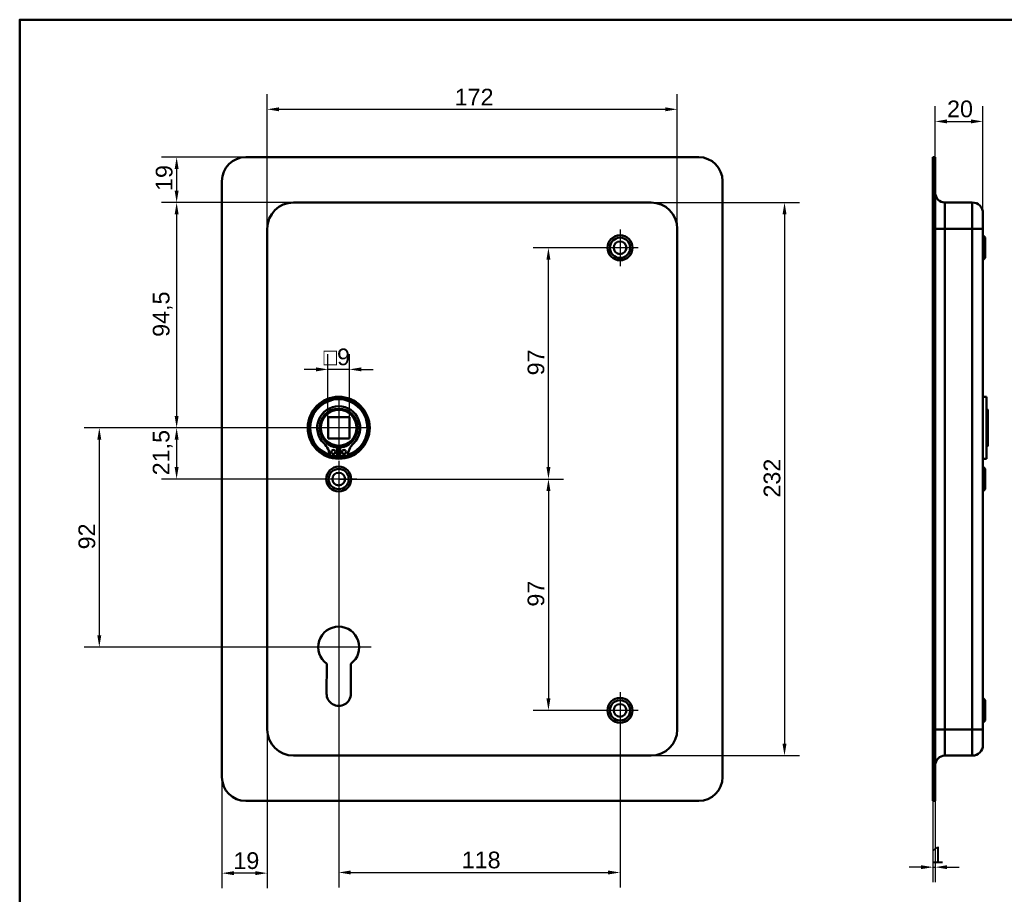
# Model space of a CAD drawing. Header units: millimetres. Extents: x 20 to 833, y 20 to 574.
# Tile 2 of 3: x 20 to 433, y 207 to 574. Entities that reach past the tile are written whole.
import ezdxf

# ---------------------------------------------------------------- set-up
doc = ezdxf.new("R2010")
doc.units = ezdxf.units.MM
doc.header["$LTSCALE"] = 2
for name, color, linetype, lineweight in [('Bemaßungen(DIN)', 7, 'Continuous', 25), ('Mittelpunktmarkierung(DIN)', 7, 'Continuous', 25), ('Sichtbare Kanten(DIN)', 7, 'Continuous', 50), ('Sichtbare tangentiale Kanten(DIN)', 7, 'Continuous', 50), ('Skizziergeometrie(DIN)', 7, 'Continuous', 50)]:
    doc.layers.add(name, color=color, linetype=linetype, lineweight=lineweight)
doc.styles.add('STANDARD-DIN~0', font='arial.ttf')
doc.dimstyles.new('CAD-LAN', dxfattribs={"dimscale": 2, "dimtxt": 3.5, "dimasz": 2.5, "dimexe": 3.175, "dimexo": 0, "dimgap": 0.8, "dimtad": 1, "dimrnd": 1e-08, "dimtxsty": 'STANDARD-DIN~0', "dimcen": 0.09, "dimdle": 10, "dimclrd": 250, "dimclre": 250, "dimclrt": 250, "dimadec": 0, "dimazin": 2, "dimtfac": 1, "dimtmove": 0, "dimatfit": 3, "dimfxl": 1, "dimtolj": 1, "dimtzin": 0, "dimlwd": 25, "dimlwe": 25, "dimarcsym": 0})

# ---------------------------------------------------------------- blocks, each defined once
blk = doc.blocks.new('Ränder Standardrahmen')
at = {"layer": 'Skizziergeometrie(DIN)', "flags": 128}
blk.add_lwpolyline([(10, 10), (10, 287), (410, 287), (410, 10), (10, 10)], dxfattribs=at)
blk = doc.blocks.new('*D8')
at = {"layer": 'Bemaßungen(DIN)', "color": 250, "linetype": 'Continuous', "lineweight": 25, "true_color": 0x3f3f3f, "transparency": 16777216}
for p, q in [((134.83, 497.34), (79.48, 497.34)), ((85.83, 492.34), (85.83, 407.84)), ((153.83, 402.84), (79.48, 402.84))]:
    blk.add_line(p, q, dxfattribs=at)
at = {"layer": 'Bemaßungen(DIN)', "color": 250, "linetype": 'Continuous', "true_color": 0x3f3f3f, "transparency": 16777216}
for points in [[(85, 492.34), (86.66, 492.34), (85.83, 497.34)], [(85, 407.84), (86.66, 407.84), (85.83, 402.84)]]:
    blk.add_solid(points, dxfattribs=at)
at = {"layer": 'Defpoints', "color": 0, "linetype": 'Continuous', "transparency": 16777216}
for p in [(134.83, 497.34), (85.83, 402.84), (153.83, 402.84)]:
    blk.add_point(p, dxfattribs=at)
at = {"layer": 'Bemaßungen(DIN)', "color": 250, "linetype": 'Continuous', "lineweight": 25, "true_color": 0x3f3f3f, "transparency": 16777216, "insert": (75.82, 440.97), "char_height": 7, "attachment_point": 1, "rotation": 90, "style": 'STANDARD-DIN~0'}
blk.add_mtext('\\A1;94,5', dxfattribs=at)
blk = doc.blocks.new('*D9')
at = {"layer": 'Bemaßungen(DIN)', "color": 250, "linetype": 'Continuous', "lineweight": 25, "true_color": 0x3f3f3f, "transparency": 16777216}
for p, q in [((114.83, 516.34), (79.48, 516.34)), ((85.83, 511.34), (85.83, 502.34)), ((134.83, 497.34), (79.48, 497.34))]:
    blk.add_line(p, q, dxfattribs=at)
at = {"layer": 'Bemaßungen(DIN)', "color": 250, "linetype": 'Continuous', "true_color": 0x3f3f3f, "transparency": 16777216}
for points in [[(85, 511.34), (86.66, 511.34), (85.83, 516.34)], [(85, 502.34), (86.66, 502.34), (85.83, 497.34)]]:
    blk.add_solid(points, dxfattribs=at)
at = {"layer": 'Defpoints', "color": 0, "linetype": 'Continuous', "transparency": 16777216}
for p in [(114.83, 516.34), (85.83, 497.34), (134.83, 497.34)]:
    blk.add_point(p, dxfattribs=at)
at = {"layer": 'Bemaßungen(DIN)', "color": 250, "linetype": 'Continuous', "lineweight": 25, "true_color": 0x3f3f3f, "transparency": 16777216, "insert": (77.08, 502.15), "char_height": 7, "attachment_point": 1, "rotation": 90, "style": 'STANDARD-DIN~0'}
blk.add_mtext('\\A1;19', dxfattribs=at)
blk = doc.blocks.new('*D10')
at = {"layer": 'Bemaßungen(DIN)', "color": 250, "linetype": 'Continuous', "lineweight": 25, "true_color": 0x3f3f3f, "transparency": 16777216}
for p, q in [((153.83, 402.84), (79.48, 402.84)), ((85.83, 397.84), (85.83, 386.34)), ((153.83, 381.34), (79.48, 381.34))]:
    blk.add_line(p, q, dxfattribs=at)
at = {"layer": 'Bemaßungen(DIN)', "color": 250, "linetype": 'Continuous', "true_color": 0x3f3f3f, "transparency": 16777216}
for points in [[(85, 397.84), (86.66, 397.84), (85.83, 402.84)], [(85, 386.34), (86.66, 386.34), (85.83, 381.34)]]:
    blk.add_solid(points, dxfattribs=at)
at = {"layer": 'Defpoints', "color": 0, "linetype": 'Continuous', "transparency": 16777216}
for p in [(153.83, 402.84), (85.83, 381.34), (153.83, 381.34)]:
    blk.add_point(p, dxfattribs=at)
at = {"layer": 'Bemaßungen(DIN)', "color": 250, "linetype": 'Continuous', "lineweight": 25, "true_color": 0x3f3f3f, "transparency": 16777216, "insert": (75.82, 382.91), "char_height": 7, "attachment_point": 1, "rotation": 90, "style": 'STANDARD-DIN~0'}
blk.add_mtext('\\A1;21,5', dxfattribs=at)
blk = doc.blocks.new('*D11')
at = {"layer": 'Bemaßungen(DIN)', "color": 250, "linetype": 'Continuous', "lineweight": 25, "true_color": 0x3f3f3f, "transparency": 16777216}
for p, q in [((153.83, 402.84), (47.05, 402.84)), ((53.4, 397.84), (53.4, 315.84)), ((153.83, 310.84), (47.05, 310.84))]:
    blk.add_line(p, q, dxfattribs=at)
at = {"layer": 'Bemaßungen(DIN)', "color": 250, "linetype": 'Continuous', "true_color": 0x3f3f3f, "transparency": 16777216}
for points in [[(52.56, 397.84), (54.23, 397.84), (53.4, 402.84)], [(52.56, 315.84), (54.23, 315.84), (53.4, 310.84)]]:
    blk.add_solid(points, dxfattribs=at)
at = {"layer": 'Defpoints', "color": 0, "linetype": 'Continuous', "transparency": 16777216}
for p in [(153.83, 402.84), (53.4, 310.84), (153.83, 310.84)]:
    blk.add_point(p, dxfattribs=at)
at = {"layer": 'Bemaßungen(DIN)', "color": 250, "linetype": 'Continuous', "lineweight": 25, "true_color": 0x3f3f3f, "transparency": 16777216, "insert": (44.65, 351.86), "char_height": 7, "attachment_point": 1, "rotation": 90, "style": 'STANDARD-DIN~0'}
blk.add_mtext('\\A1;92', dxfattribs=at)
blk = doc.blocks.new('*D12')
at = {"layer": 'Bemaßungen(DIN)', "color": 250, "linetype": 'Continuous', "lineweight": 25, "true_color": 0x3f3f3f, "transparency": 16777216}
for p, q in [((264.18, 478.34), (235.45, 478.34)), ((241.8, 386.34), (241.8, 473.34)), ((153.83, 381.34), (248.15, 381.34))]:
    blk.add_line(p, q, dxfattribs=at)
at = {"layer": 'Bemaßungen(DIN)', "color": 250, "linetype": 'Continuous', "true_color": 0x3f3f3f, "transparency": 16777216}
for points in [[(240.97, 473.34), (242.63, 473.34), (241.8, 478.34)], [(240.97, 386.34), (242.63, 386.34), (241.8, 381.34)]]:
    blk.add_solid(points, dxfattribs=at)
at = {"layer": 'Defpoints', "color": 0, "linetype": 'Continuous', "transparency": 16777216}
for p in [(241.8, 478.34), (264.18, 478.34), (153.83, 381.34)]:
    blk.add_point(p, dxfattribs=at)
at = {"layer": 'Bemaßungen(DIN)', "color": 250, "linetype": 'Continuous', "lineweight": 25, "true_color": 0x3f3f3f, "transparency": 16777216, "insert": (233.05, 424.83), "char_height": 7, "attachment_point": 1, "rotation": 90, "style": 'STANDARD-DIN~0'}
blk.add_mtext('\\A1;97', dxfattribs=at)
blk = doc.blocks.new('*D13')
at = {"layer": 'Bemaßungen(DIN)', "color": 250, "linetype": 'Continuous', "lineweight": 25, "true_color": 0x3f3f3f, "transparency": 16777216}
for p, q in [((153.83, 381.34), (248.15, 381.34)), ((241.8, 376.34), (241.8, 289.34)), ((264.18, 284.34), (235.45, 284.34))]:
    blk.add_line(p, q, dxfattribs=at)
at = {"layer": 'Bemaßungen(DIN)', "color": 250, "linetype": 'Continuous', "true_color": 0x3f3f3f, "transparency": 16777216}
for points in [[(240.97, 376.34), (242.63, 376.34), (241.8, 381.34)], [(240.97, 289.34), (242.63, 289.34), (241.8, 284.34)]]:
    blk.add_solid(points, dxfattribs=at)
at = {"layer": 'Defpoints', "color": 0, "linetype": 'Continuous', "transparency": 16777216}
for p in [(153.83, 381.34), (241.8, 284.34), (264.18, 284.34)]:
    blk.add_point(p, dxfattribs=at)
at = {"layer": 'Bemaßungen(DIN)', "color": 250, "linetype": 'Continuous', "lineweight": 25, "true_color": 0x3f3f3f, "transparency": 16777216, "insert": (233.05, 327.83), "char_height": 7, "attachment_point": 1, "rotation": 90, "style": 'STANDARD-DIN~0'}
blk.add_mtext('\\A1;97', dxfattribs=at)
blk = doc.blocks.new('*D14')
at = {"layer": 'Bemaßungen(DIN)', "color": 250, "linetype": 'Continuous', "lineweight": 25, "true_color": 0x3f3f3f, "transparency": 16777216}
for p, q in [((123.83, 486.34), (123.83, 542.77)), ((295.83, 486.34), (295.83, 542.77)), ((128.83, 536.42), (290.83, 536.42))]:
    blk.add_line(p, q, dxfattribs=at)
at = {"layer": 'Bemaßungen(DIN)', "color": 250, "linetype": 'Continuous', "true_color": 0x3f3f3f, "transparency": 16777216}
for points in [[(128.83, 537.25), (128.83, 535.58), (123.83, 536.42)], [(290.83, 537.25), (290.83, 535.58), (295.83, 536.42)]]:
    blk.add_solid(points, dxfattribs=at)
at = {"layer": 'Defpoints', "color": 0, "linetype": 'Continuous', "transparency": 16777216}
for p in [(295.83, 536.42), (123.83, 486.34), (295.83, 486.34)]:
    blk.add_point(p, dxfattribs=at)
at = {"layer": 'Bemaßungen(DIN)', "color": 250, "linetype": 'Continuous', "lineweight": 25, "true_color": 0x3f3f3f, "transparency": 16777216, "insert": (202.46, 545.04), "char_height": 7, "attachment_point": 1, "style": 'STANDARD-DIN~0'}
blk.add_mtext('\\A1;172', dxfattribs=at)
blk = doc.blocks.new('*D15')
at = {"layer": 'Bemaßungen(DIN)', "color": 250, "linetype": 'Continuous', "lineweight": 25, "true_color": 0x3f3f3f, "transparency": 16777216}
for p, q in [((284.83, 497.34), (347.18, 497.34)), ((340.83, 492.34), (340.83, 270.34)), ((284.83, 265.34), (347.18, 265.34))]:
    blk.add_line(p, q, dxfattribs=at)
at = {"layer": 'Bemaßungen(DIN)', "color": 250, "linetype": 'Continuous', "true_color": 0x3f3f3f, "transparency": 16777216}
for points in [[(340, 492.34), (341.66, 492.34), (340.83, 497.34)], [(340, 270.34), (341.66, 270.34), (340.83, 265.34)]]:
    blk.add_solid(points, dxfattribs=at)
at = {"layer": 'Defpoints', "color": 0, "linetype": 'Continuous', "transparency": 16777216}
for p in [(284.83, 497.34), (284.83, 265.34), (340.83, 265.34)]:
    blk.add_point(p, dxfattribs=at)
at = {"layer": 'Bemaßungen(DIN)', "color": 250, "linetype": 'Continuous', "lineweight": 25, "true_color": 0x3f3f3f, "transparency": 16777216, "insert": (332.08, 373.58), "char_height": 7, "attachment_point": 1, "rotation": 90, "style": 'STANDARD-DIN~0'}
blk.add_mtext('\\A1;232', dxfattribs=at)
blk = doc.blocks.new('*D16')
at = {"layer": 'Bemaßungen(DIN)', "color": 250, "linetype": 'Continuous', "lineweight": 25, "true_color": 0x3f3f3f, "transparency": 16777216}
for p, q in [((153.83, 373.69), (153.83, 209.99)), ((271.83, 276.69), (271.83, 209.99)), ((158.83, 216.34), (266.83, 216.34))]:
    blk.add_line(p, q, dxfattribs=at)
at = {"layer": 'Bemaßungen(DIN)', "color": 250, "linetype": 'Continuous', "true_color": 0x3f3f3f, "transparency": 16777216}
for points in [[(158.83, 217.17), (158.83, 215.51), (153.83, 216.34)], [(266.83, 217.17), (266.83, 215.51), (271.83, 216.34)]]:
    blk.add_solid(points, dxfattribs=at)
at = {"layer": 'Defpoints', "color": 0, "linetype": 'Continuous', "transparency": 16777216}
for p in [(153.83, 373.69), (271.83, 276.69), (271.83, 216.34)]:
    blk.add_point(p, dxfattribs=at)
at = {"layer": 'Bemaßungen(DIN)', "color": 250, "linetype": 'Continuous', "lineweight": 25, "true_color": 0x3f3f3f, "transparency": 16777216, "insert": (205.42, 225.09), "char_height": 7, "attachment_point": 1, "style": 'STANDARD-DIN~0'}
blk.add_mtext('\\A1;118', dxfattribs=at)
blk = doc.blocks.new('*D17')
at = {"layer": 'Bemaßungen(DIN)', "color": 250, "linetype": 'Continuous', "lineweight": 25, "true_color": 0x3f3f3f, "transparency": 16777216}
for p, q in [((123.83, 276.34), (123.83, 209.71)), ((104.83, 256.34), (104.83, 209.71)), ((118.83, 216.06), (109.83, 216.06))]:
    blk.add_line(p, q, dxfattribs=at)
at = {"layer": 'Bemaßungen(DIN)', "color": 250, "linetype": 'Continuous', "true_color": 0x3f3f3f, "transparency": 16777216}
for points in [[(109.83, 216.89), (109.83, 215.23), (104.83, 216.06)], [(118.83, 216.89), (118.83, 215.23), (123.83, 216.06)]]:
    blk.add_solid(points, dxfattribs=at)
at = {"layer": 'Defpoints', "color": 0, "linetype": 'Continuous', "transparency": 16777216}
for p in [(123.83, 276.34), (104.83, 256.34), (104.83, 216.06)]:
    blk.add_point(p, dxfattribs=at)
at = {"layer": 'Bemaßungen(DIN)', "color": 250, "linetype": 'Continuous', "lineweight": 25, "true_color": 0x3f3f3f, "transparency": 16777216, "insert": (109.64, 224.81), "char_height": 7, "attachment_point": 1, "style": 'STANDARD-DIN~0'}
blk.add_mtext('\\A1;19', dxfattribs=at)
blk = doc.blocks.new('*D18')
at = {"layer": 'Bemaßungen(DIN)', "color": 250, "linetype": 'Continuous', "lineweight": 25, "true_color": 0x3f3f3f, "transparency": 16777216}
for p, q in [((404.06, 516.34), (404.06, 537.69)), ((424.06, 492.84), (424.06, 537.69)), ((409.06, 531.34), (419.06, 531.34))]:
    blk.add_line(p, q, dxfattribs=at)
at = {"layer": 'Bemaßungen(DIN)', "color": 250, "linetype": 'Continuous', "true_color": 0x3f3f3f, "transparency": 16777216}
for points in [[(409.06, 532.17), (409.06, 530.51), (404.06, 531.34)], [(419.06, 532.17), (419.06, 530.51), (424.06, 531.34)]]:
    blk.add_solid(points, dxfattribs=at)
at = {"layer": 'Defpoints', "color": 0, "linetype": 'Continuous', "transparency": 16777216}
for p in [(424.06, 531.34), (404.06, 516.34), (424.06, 492.84)]:
    blk.add_point(p, dxfattribs=at)
at = {"layer": 'Bemaßungen(DIN)', "color": 250, "linetype": 'Continuous', "lineweight": 25, "true_color": 0x3f3f3f, "transparency": 16777216, "insert": (409, 540.09), "char_height": 7, "attachment_point": 1, "style": 'STANDARD-DIN~0'}
blk.add_mtext('\\A1;20', dxfattribs=at)
blk = doc.blocks.new('*D19')
at = {"layer": 'Bemaßungen(DIN)', "color": 250, "linetype": 'Continuous', "lineweight": 25, "true_color": 0x3f3f3f, "transparency": 16777216}
for p, q in [((403.06, 246.34), (403.06, 212.22)), ((404.06, 246.34), (404.06, 212.22)), ((398.06, 218.57), (393.06, 218.57)), ((403.06, 218.57), (404.06, 218.57)), ((409.06, 218.57), (414.06, 218.57))]:
    blk.add_line(p, q, dxfattribs=at)
at = {"layer": 'Bemaßungen(DIN)', "color": 250, "linetype": 'Continuous', "true_color": 0x3f3f3f, "transparency": 16777216}
for points in [[(398.06, 219.4), (398.06, 217.74), (403.06, 218.57)], [(409.06, 219.4), (409.06, 217.74), (404.06, 218.57)]]:
    blk.add_solid(points, dxfattribs=at)
at = {"layer": 'Defpoints', "color": 0, "linetype": 'Continuous', "transparency": 16777216}
for p in [(403.06, 246.34), (404.06, 246.34), (404.06, 218.57)]:
    blk.add_point(p, dxfattribs=at)
at = {"layer": 'Bemaßungen(DIN)', "color": 250, "linetype": 'Continuous', "lineweight": 25, "true_color": 0x3f3f3f, "transparency": 16777216, "insert": (402.27, 227.2), "char_height": 7, "attachment_point": 1, "style": 'STANDARD-DIN~0'}
blk.add_mtext('\\A1;1', dxfattribs=at)
blk = doc.blocks.new('*D25')
at = {"layer": 'Bemaßungen(DIN)', "color": 250, "linetype": 'Continuous', "lineweight": 25, "true_color": 0x3f3f3f, "transparency": 16777216}
for p, q in [((149.33, 407.34), (149.33, 433.69)), ((158.33, 407.34), (158.33, 433.69)), ((144.33, 427.34), (139.33, 427.34)), ((158.33, 427.34), (149.33, 427.34)), ((163.33, 427.34), (168.33, 427.34))]:
    blk.add_line(p, q, dxfattribs=at)
at = {"layer": 'Bemaßungen(DIN)', "color": 250, "linetype": 'Continuous', "true_color": 0x3f3f3f, "transparency": 16777216}
for points in [[(144.33, 428.17), (144.33, 426.51), (149.33, 427.34)], [(163.33, 428.17), (163.33, 426.51), (158.33, 427.34)]]:
    blk.add_solid(points, dxfattribs=at)
at = {"layer": 'Defpoints', "color": 0, "linetype": 'Continuous', "transparency": 16777216}
for p in [(149.33, 427.34), (149.33, 407.34), (158.33, 407.34)]:
    blk.add_point(p, dxfattribs=at)
at = {"layer": 'Bemaßungen(DIN)', "color": 250, "linetype": 'Continuous', "lineweight": 25, "true_color": 0x3f3f3f, "transparency": 16777216, "insert": (147.46, 436.09), "char_height": 7, "attachment_point": 1, "style": 'STANDARD-DIN~0'}
blk.add_mtext('\\A1;\\fAIGDT|b0|i0;\\H7.0000;o\\fArial|b0|i0;\\H7.0000;9', dxfattribs=at)

msp = doc.modelspace()

# ---------------------------------------------------------------- linework, layer by layer
at = {"layer": 'Mittelpunktmarkierung(DIN)', "linetype": 'Continuous'}
for p, q in [((271.832, 485.989), (271.832, 470.689)), ((279.482, 478.339), (264.182, 478.339)), ((153.832, 415.339), (153.832, 390.339)), ((166.332, 402.839), (141.332, 402.839)), ((153.832, 388.989), (153.832, 373.689)), ((161.482, 381.339), (146.182, 381.339)), ((153.832, 324.439), (153.832, 300.839)), ((167.432, 310.839), (140.232, 310.839)), ((271.832, 291.989), (271.832, 276.689)), ((279.482, 284.339), (264.182, 284.339))]:
    msp.add_line(p, q, dxfattribs=at)
at = {"layer": 'Sichtbare Kanten(DIN)'}
for p, q in [((114.832, 516.339), (304.832, 516.339)), ((403.063, 506.339), (403.063, 516.339)), ((404.063, 516.339), (403.063, 516.339)), ((404.063, 516.339), (404.063, 506.339)), ((104.832, 256.339), (104.832, 506.339)), ((314.832, 506.339), (314.832, 256.339)), ((403.063, 256.339), (403.063, 506.339)), ((404.063, 256.339), (404.063, 506.339)), ((284.832, 497.339), (134.832, 497.339)), ((408.063, 497.339), (419.563, 497.339)), ((424.063, 492.839), (424.063, 486.339)), ((123.832, 486.339), (123.832, 276.339)), ((295.832, 276.339), (295.832, 486.339)), ((424.063, 276.339), (424.063, 486.339)), ((425.063, 482.589), (424.063, 483.589)), ((425.063, 482.589), (425.063, 474.089)), ((425.063, 474.089), (424.063, 473.089)), ((425.563, 415.839), (424.063, 415.839)), ((425.563, 389.839), (425.563, 415.839)), ((426.063, 410.339), (425.563, 410.839)), ((426.063, 410.339), (426.063, 395.339)), ((149.332, 407.339), (149.332, 398.339)), ((158.332, 407.339), (149.332, 407.339)), ((158.332, 398.339), (158.332, 407.339)), ((149.332, 398.339), (158.332, 398.339)), ((153.215, 394.581), (153.215, 390.881)), ((154.448, 390.881), (154.448, 394.581)), ((426.063, 395.339), (425.563, 394.839)), ((153.215, 390.881), (150.191, 390.881)), ((157.472, 390.881), (154.448, 390.881)), ((425.563, 389.839), (424.063, 389.839)), ((425.063, 385.589), (424.063, 386.589)), ((425.063, 385.589), (425.063, 377.089)), ((425.063, 377.089), (424.063, 376.089)), ((148.732, 291.334), (148.774, 303.884)), ((158.911, 303.9), (158.932, 291.325)), ((425.063, 288.589), (424.063, 289.589)), ((425.063, 288.589), (425.063, 280.089)), ((425.063, 280.089), (424.063, 279.089)), ((424.063, 276.339), (424.063, 269.839)), ((134.832, 265.339), (284.832, 265.339)), ((408.063, 265.339), (419.563, 265.339)), ((403.063, 246.339), (403.063, 256.339)), ((404.063, 256.339), (404.063, 246.339)), ((304.832, 246.339), (114.832, 246.339)), ((403.063, 246.339), (404.063, 246.339))]:
    msp.add_line(p, q, dxfattribs=at)
for centre, radius in [((271.832, 478.339), 5.25), ((271.832, 478.339), 4.25), ((271.832, 478.339), 2.65), ((153.832, 402.839), 13), ((153.832, 402.839), 12.5), ((153.832, 402.839), 8), ((153.832, 402.839), 7.5), ((151.6, 392.731), 0.85), ((156.063, 392.731), 0.85), ((153.832, 381.339), 5.25), ((153.832, 381.339), 4.25), ((153.832, 381.339), 2.65), ((271.832, 284.339), 5.25), ((271.832, 284.339), 4.25), ((271.832, 284.339), 2.65)]:
    msp.add_circle(centre, radius, dxfattribs=at)
for centre, radius, start, end in [((114.832, 506.339), 10, 90, 180), ((304.832, 506.339), 10, 0, 90), ((408.063, 501.339), 4, 180, 270), ((134.832, 486.339), 11, 90, 180), ((284.832, 486.339), 11, 0, 90), ((419.563, 492.839), 4.5, 0, 90), ((153.832, 402.839), 12, 288.17213, 251.82787), ((153.832, 402.839), 9.017, 314.1409, 225.8591), ((153.832, 402.106), 7.55, 215.6871, 265.31499), ((153.832, 402.106), 7.55, 274.68501, 324.3129), ((141.509, 390.141), 8.678, 4.96705, 45.8591), ((153.832, 402.839), 8.2, 243.63056, 296.36944), ((153.832, 402.839), 9, 266.0711, 273.9289), ((166.154, 390.141), 8.678, 134.1409, 175.03295), ((153.832, 402.839), 12, 265.21102, 274.78898), ((153.832, 310.839), 8.6, 306.20625, 233.98041), ((153.832, 291.317), 5.1, 179.80533, 0.09125), ((134.832, 276.339), 11, 180, 270), ((284.832, 276.339), 11, 270, 0), ((419.563, 269.839), 4.5, 270, 0), ((408.063, 261.339), 4, 90, 180), ((114.832, 256.339), 10, 180, 270), ((304.832, 256.339), 10, 270, 0)]:
    msp.add_arc(centre, radius, start, end, dxfattribs=at)
at = {"layer": 'Sichtbare tangentiale Kanten(DIN)'}
for p, q in [((403.063, 506.339), (404.063, 506.339)), ((408.063, 497.339), (408.063, 486.339)), ((419.563, 486.339), (419.563, 497.339)), ((408.063, 486.339), (404.063, 486.339)), ((408.063, 276.339), (408.063, 486.339)), ((408.063, 486.339), (419.563, 486.339)), ((419.563, 486.339), (419.563, 276.339)), ((419.563, 486.339), (424.063, 486.339)), ((408.063, 276.339), (404.063, 276.339)), ((408.063, 276.339), (408.063, 265.339)), ((408.063, 276.339), (419.563, 276.339)), ((419.563, 265.339), (419.563, 276.339)), ((419.563, 276.339), (424.063, 276.339)), ((404.063, 256.339), (403.063, 256.339))]:
    msp.add_line(p, q, dxfattribs=at)

# ---------------------------------------------------------------- block references
at = {"xscale": 2, "yscale": 2, "zscale": 2}
msp.add_blockref('Ränder Standardrahmen', (0, 0), dxfattribs=at)

# ---------------------------------------------------------------- dimensions: what is measured, and where the dimension line sits
at = {"layer": 'Bemaßungen(DIN)', "color": 250, "linetype": 'Continuous', "lineweight": 25, "true_color": 0x3f3f3f}
for base, p1, p2, angle, override, picture, middle in [((295.832, 536.415), (123.832, 486.339), (295.832, 486.339), 180, {"dimgap": 0.8, "dimdec": 2, "dimtol": 0, "dimlim": 0, "dimtp": 0, "dimtm": 0, "dimtdec": 2, "dimtofl": 0, "dimatfit": 1}, '*D14', (209.832, 536.415)), ((424.063, 531.339), (404.063, 516.339), (424.063, 492.839), 180, {"dimgap": 0.8, "dimdec": 2, "dimtol": 0, "dimlim": 0, "dimtp": 0, "dimtm": 0, "dimtdec": 2, "dimtofl": 0, "dimatfit": 1}, '*D18', (414.063, 531.339)), ((85.832, 497.339), (114.832, 516.339), (134.832, 497.339), 270, {"dimgap": 0.8, "dimdec": 2, "dimtol": 0, "dimlim": 0, "dimtp": 0, "dimtm": 0, "dimtdec": 2, "dimtofl": 0, "dimatfit": 1}, '*D9', (85.832, 506.839)), ((85.832, 402.839), (134.832, 497.339), (153.832, 402.839), 90, {"dimgap": 0.8, "dimdec": 2, "dimtol": 0, "dimlim": 0, "dimtp": 0, "dimtm": 0, "dimtdec": 2, "dimtofl": 0, "dimatfit": 1}, '*D8', (85.832, 450.089)), ((340.832, 265.339), (284.832, 497.339), (284.832, 265.339), 270, {"dimgap": 0.8, "dimdec": 2, "dimtol": 0, "dimlim": 0, "dimtp": 0, "dimtm": 0, "dimtdec": 2, "dimtofl": 0, "dimatfit": 1}, '*D15', (340.832, 381.339)), ((241.799, 478.339), (153.832, 381.339), (264.182, 478.339), 90, {"dimgap": 0.8, "dimdec": 2, "dimtol": 0, "dimlim": 0, "dimtp": 0, "dimtm": 0, "dimtdec": 2, "dimtofl": 0, "dimatfit": 1}, '*D12', (241.799, 429.839)), ((53.395, 310.839), (153.832, 402.839), (153.832, 310.839), 90, {"dimgap": 0.8, "dimdec": 2, "dimtol": 0, "dimlim": 0, "dimtp": 0, "dimtm": 0, "dimtdec": 2, "dimtofl": 0, "dimatfit": 1}, '*D11', (53.395, 356.839)), ((85.832, 381.339), (153.832, 402.839), (153.832, 381.339), 90, {"dimgap": 0.8, "dimdec": 2, "dimtol": 0, "dimlim": 0, "dimtp": 0, "dimtm": 0, "dimtdec": 2, "dimtofl": 0, "dimatfit": 1}, '*D10', (85.832, 392.089)), ((241.799, 284.339), (153.832, 381.339), (264.182, 284.339), 90, {"dimgap": 0.8, "dimdec": 2, "dimtol": 0, "dimlim": 0, "dimtp": 0, "dimtm": 0, "dimtdec": 2, "dimtofl": 0, "dimatfit": 1}, '*D13', (241.799, 332.839)), ((271.832, 216.339), (153.832, 373.689), (271.832, 276.689), 180, {"dimgap": 0.8, "dimdec": 2, "dimtol": 0, "dimlim": 0, "dimtp": 0, "dimtm": 0, "dimtdec": 2, "dimtofl": 0, "dimatfit": 1}, '*D16', (212.832, 216.339)), ((104.832, 216.061), (123.832, 276.339), (104.832, 256.339), 180, {"dimgap": 0.8, "dimdec": 2, "dimtol": 0, "dimlim": 0, "dimtp": 0, "dimtm": 0, "dimtdec": 2, "dimtofl": 0, "dimatfit": 1}, '*D17', (114.332, 216.061)), ((404.063, 218.571), (403.063, 246.339), (404.063, 246.339), 180, {"dimgap": 0.8, "dimdec": 2, "dimtol": 0, "dimlim": 0, "dimtp": 0, "dimtm": 0, "dimtdec": 2, "dimtofl": 1, "dimatfit": 1}, '*D19', (403.563, 218.571))]:
    dim = msp.add_linear_dim(base=base, p1=p1, p2=p2, angle=angle, dimstyle='CAD-LAN', override=override, dxfattribs=at)
    dim.commit()
    dim.dimension.update_dxf_attribs({"geometry": picture, "text_midpoint": middle, "dimtype": 160})
dim = msp.add_linear_dim(base=(149.332, 427.339), p1=(158.332, 407.339), p2=(149.332, 407.339), angle=180, text='\\fAIGDT|b0|i0;\\H7.0000;o\\fArial|b0|i0;\\H7.0000;<>', dimstyle='CAD-LAN', override={"dimgap": 0.8, "dimdec": 2, "dimtol": 0, "dimlim": 0, "dimtp": 0, "dimtm": 0, "dimtdec": 2, "dimtofl": 1, "dimatfit": 1}, dxfattribs=at)
dim.commit()
dim.dimension.update_dxf_attribs({"geometry": '*D25', "text_midpoint": (153.832, 427.339), "dimtype": 160})

doc.saveas('drawing.dxf')
